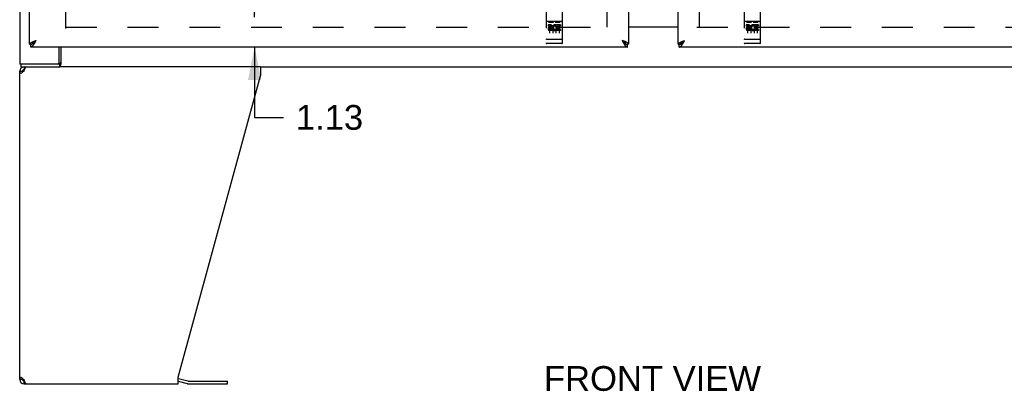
# Model space of a CAD drawing. Header units: inches. Extents: x 0 to 212, y 0 to 138.
# Tile 3 of 20: x 44 to 81, y 32 to 46. Entities that reach past the tile are written whole.
import ezdxf

# ---------------------------------------------------------------- set-up
doc = ezdxf.new("R2010")
doc.units = ezdxf.units.IN
doc.header["$LTSCALE"] = 11.6875
doc.header["$MEASUREMENT"] = 0
doc.linetypes.add('HIDDEN', pattern=[0.2, 0.1, -0.1])
doc.layers.get('0').update_dxf_attribs({"linetype": 'CONTINUOUS'})
for name, color, linetype in [('02___PRT_ALL_AXES', 7, 'CONTINUOUS'), ('DEFAULT_2', 8, 'HIDDEN'), ('DIMENSIONS', 7, 'CONTINUOUS')]:
    doc.layers.add(name, color=color, linetype=linetype)
doc.styles.get("Standard").update_dxf_attribs({"font": 'arial.ttf'})
doc.dimstyles.new('DIMSTYLE_1', dxfattribs={"dimtxt": 0.9375, "dimasz": 1.25, "dimexe": 0.09, "dimexo": 0.07, "dimgap": 0.0375, "dimtad": 0, "dimtih": 1, "dimtoh": 1, "dimzin": 4, "dimdsep": 46, "dimtxsty": 'Standard', "dimblk": '_FILLED', "dimblk1": '_FILLED', "dimblk2": '_FILLED', "dimcen": 0.09, "dimazin": 1, "dimtfac": 1, "dimtdec": 3, "dimtofl": 0, "dimtmove": 0, "dimatfit": 3, "dimldrblk": '_FILLED', "dimfxl": 0, "dimtolj": 1, "dimtzin": 4, "dimarcsym": 0})

# ---------------------------------------------------------------- blocks, each defined once
blk = doc.blocks.new('_FILLED')
at = {"color": 0, "linetype": 'ByBlock'}
blk.add_solid([(0, 0), (-1, 0.2), (-1, -0.2)], dxfattribs=at)
blk = doc.blocks.new('*D10')
at = {"layer": 'DIMENSIONS', "color": 2, "linetype": 'Continuous'}
for p, q in [((63.235, 81.335), (61.037, 81.335)), ((66.86, 81.335), (69.36, 81.335))]:
    blk.add_line(p, q, dxfattribs=at)
at = {"layer": 'DIMENSIONS', "color": 2, "linetype": 'Continuous', "xscale": 1.25, "yscale": 1.25, "zscale": 1.25}
blk.add_blockref('_FILLED', (63.235, 81.335), dxfattribs=at)
at = {"layer": 'DIMENSIONS', "color": 2, "linetype": 'Continuous', "xscale": 1.25, "yscale": 1.25, "zscale": 1.25, "rotation": 180}
blk.add_blockref('_FILLED', (66.86, 81.335), dxfattribs=at)
at = {"layer": 'DIMENSIONS', "color": 2, "linetype": 'Continuous', "insert": (60.568, 81.804), "char_height": 0.9375, "width": 2.54763, "attachment_point": 3, "line_spacing_factor": 0.9}
blk.add_mtext('3.63', dxfattribs=at)
blk = doc.blocks.new('*D12')
at = {"layer": 'DIMENSIONS', "color": 2, "linetype": 'Continuous'}
for p, q in [((52.695, 46.125), (52.695, 48.625)), ((52.695, 45), (52.695, 42.337)), ((52.695, 42.337), (53.789, 42.337))]:
    blk.add_line(p, q, dxfattribs=at)
at = {"layer": 'DIMENSIONS', "color": 2, "linetype": 'Continuous', "xscale": 1.25, "yscale": 1.25, "zscale": 1.25}
for p, rotation in [((52.695, 46.125), 270), ((52.695, 45), 90)]:
    blk.add_blockref('_FILLED', p, dxfattribs=dict(at, rotation=rotation))
at = {"layer": 'DIMENSIONS', "color": 2, "linetype": 'Continuous', "insert": (54.257, 42.805), "char_height": 0.9375, "width": 2.54763, "attachment_point": 1, "line_spacing_factor": 0.9}
blk.add_mtext('1.13', dxfattribs=at)

msp = doc.modelspace()

# ---------------------------------------------------------------- linework, layer by layer
at = {"color": 3, "linetype": 'Continuous'}
for p, q in [((43.798, 104.146), (43.798, 44.354)), ((66.86, 103.396), (66.86, 45.104)), ((68.735, 45.104), (68.735, 103.396)), ((44.173, 45.104), (44.173, 49.5)), ((66.86, 45.765), (68.735, 45.765)), ((44.317, 45.208), (44.327, 45.212)), ((44.327, 45.212), (44.338, 45.217)), ((44.338, 45.217), (44.35, 45.221)), ((44.35, 45.221), (44.361, 45.225)), ((44.361, 45.225), (44.372, 45.23)), ((44.372, 45.23), (44.384, 45.234)), ((44.384, 45.234), (44.401, 45.24)), ((44.384, 45.181), (44.39, 45.193)), ((44.39, 45.193), (44.397, 45.205)), ((44.397, 45.205), (44.403, 45.217)), ((44.401, 45.24), (44.419, 45.247)), ((44.403, 45.217), (44.419, 45.247)), ((66.649, 45.234), (66.614, 45.247)), ((66.614, 45.247), (66.626, 45.223)), ((66.626, 45.223), (66.636, 45.205)), ((66.636, 45.205), (66.642, 45.193)), ((66.642, 45.193), (66.649, 45.181)), ((66.666, 45.227), (66.649, 45.234)), ((66.649, 45.181), (66.655, 45.17)), ((66.677, 45.223), (66.666, 45.227)), ((66.689, 45.219), (66.677, 45.223)), ((66.7, 45.215), (66.689, 45.219)), ((68.879, 45.208), (68.89, 45.212)), ((68.89, 45.212), (68.901, 45.217)), ((68.901, 45.217), (68.912, 45.221)), ((68.912, 45.221), (68.923, 45.225)), ((68.923, 45.225), (68.935, 45.23)), ((68.935, 45.23), (68.946, 45.234)), ((68.946, 45.234), (68.964, 45.24)), ((68.946, 45.181), (68.953, 45.193)), ((68.953, 45.193), (68.959, 45.205)), ((68.959, 45.205), (68.966, 45.217)), ((68.964, 45.24), (68.982, 45.247)), ((68.966, 45.217), (68.982, 45.247)), ((66.818, 45), (44.215, 45)), ((45.297, 44.417), (45.297, 45)), ((91.381, 45), (68.777, 45)), ((45.305, 44.354), (43.798, 44.354)), ((43.798, 32.417), (43.798, 44.084)), ((43.942, 44.07), (43.921, 44.057)), ((43.964, 44.084), (43.942, 44.07)), ((43.964, 44.084), (43.972, 44.11)), ((43.972, 44.11), (43.979, 44.135)), ((52.921, 44.25), (45.32, 44.25)), ((52.921, 44.25), (52.921, 43.91)), ((49.798, 32.499), (52.921, 43.91)), ((43.881, 32.472), (43.9, 32.458)), ((43.9, 32.458), (43.921, 32.444)), ((49.798, 32.25), (49.798, 32.499)), ((49.815, 32.453), (50.164, 32.359)), ((43.921, 32.444), (43.942, 32.431)), ((43.942, 32.431), (43.964, 32.417)), ((43.972, 32.391), (43.964, 32.417)), ((43.964, 32.25), (49.798, 32.25)), ((50.18, 32.357), (51.666, 32.357))]:
    msp.add_line(p, q, dxfattribs=at)
at = {"color": 7, "linetype": 'Continuous'}
for p, q in [((68.735, 45.75), (66.86, 45.75)), ((44.374, 45.218), (44.382, 45.223)), ((44.381, 45.206), (44.387, 45.212)), ((44.382, 45.223), (44.39, 45.228)), ((44.387, 45.212), (44.393, 45.219)), ((44.39, 45.228), (44.398, 45.234)), ((44.393, 45.219), (44.403, 45.229)), ((44.398, 45.234), (44.411, 45.242)), ((44.403, 45.229), (44.419, 45.247)), ((44.411, 45.242), (44.419, 45.247)), ((66.634, 45.234), (66.614, 45.247)), ((66.614, 45.247), (66.626, 45.233)), ((66.626, 45.233), (66.636, 45.223)), ((66.642, 45.228), (66.634, 45.234)), ((66.65, 45.223), (66.642, 45.228)), ((66.645, 45.212), (66.652, 45.206)), ((66.652, 45.206), (66.658, 45.199)), ((68.937, 45.218), (68.945, 45.223)), ((68.943, 45.206), (68.95, 45.212)), ((68.945, 45.223), (68.953, 45.228)), ((68.95, 45.212), (68.956, 45.219)), ((68.953, 45.228), (68.961, 45.234)), ((68.956, 45.219), (68.966, 45.229)), ((68.961, 45.234), (68.973, 45.242)), ((68.966, 45.229), (68.982, 45.247)), ((68.973, 45.242), (68.982, 45.247)), ((44.173, 45.104), (44.215, 45.104)), ((44.215, 45), (44.215, 45.104)), ((44.277, 45.12), (44.279, 45.122)), ((45.35, 45), (45.35, 44.347)), ((66.753, 45.122), (66.756, 45.12)), ((66.86, 45.104), (66.818, 45.104)), ((66.818, 45), (66.818, 45.104)), ((68.735, 45.104), (68.777, 45.104)), ((68.777, 45), (68.777, 45.104)), ((68.839, 45.12), (68.842, 45.122)), ((43.798, 44.084), (43.902, 44.084)), ((43.85, 44.25), (43.85, 44.354)), ((43.85, 44.25), (45.32, 44.25)), ((43.964, 44.25), (43.964, 44.146)), ((43.983, 44.146), (43.964, 44.146)), ((45.305, 44.354), (45.305, 44.25)), ((52.921, 44.25), (82.674, 44.25)), ((43.902, 32.417), (43.798, 32.417)), ((43.924, 32.369), (43.924, 32.442)), ((43.964, 32.354), (43.983, 32.354)), ((43.964, 32.25), (43.964, 32.354)), ((49.798, 32.35), (50.137, 32.259)), ((50.18, 32.253), (51.666, 32.253)), ((51.666, 32.253), (51.666, 32.357))]:
    msp.add_line(p, q, dxfattribs=at)
at = {"color": 3, "linetype": 'Continuous'}
for points in [[(44.173, 45.104), (44.173, 45.107), (44.173, 45.109), (44.173, 45.111), (44.174, 45.113), (44.174, 45.115), (44.175, 45.117), (44.176, 45.12), (44.177, 45.122), (44.178, 45.124), (44.179, 45.126), (44.181, 45.128), (44.182, 45.13), (44.184, 45.132), (44.186, 45.135), (44.188, 45.137), (44.19, 45.139), (44.192, 45.141), (44.195, 45.143), (44.197, 45.145), (44.2, 45.148), (44.203, 45.15), (44.206, 45.152), (44.209, 45.154), (44.212, 45.156), (44.215, 45.158), (44.218, 45.161), (44.222, 45.163), (44.225, 45.165), (44.229, 45.167), (44.233, 45.169), (44.237, 45.171), (44.241, 45.174), (44.245, 45.176), (44.249, 45.178), (44.253, 45.18), (44.258, 45.182), (44.262, 45.184), (44.267, 45.186), (44.271, 45.189), (44.276, 45.191)], [(44.276, 45.191), (44.281, 45.193), (44.286, 45.195), (44.291, 45.197), (44.296, 45.199), (44.301, 45.202), (44.306, 45.204), (44.311, 45.206), (44.317, 45.208)], [(44.336, 45.1), (44.339, 45.105), (44.342, 45.11), (44.346, 45.115), (44.349, 45.12), (44.352, 45.125), (44.355, 45.131), (44.358, 45.136), (44.361, 45.142), (44.365, 45.147), (44.368, 45.153), (44.371, 45.158), (44.374, 45.164), (44.377, 45.17), (44.384, 45.181)], [(66.655, 45.17), (66.658, 45.164), (66.661, 45.158), (66.665, 45.153), (66.668, 45.147), (66.671, 45.142), (66.674, 45.136), (66.677, 45.131), (66.681, 45.125), (66.684, 45.12), (66.687, 45.115), (66.69, 45.11), (66.693, 45.105)], [(66.756, 45.191), (66.752, 45.193), (66.747, 45.195), (66.742, 45.197), (66.737, 45.199), (66.732, 45.202), (66.726, 45.204), (66.721, 45.206), (66.716, 45.208), (66.711, 45.21), (66.7, 45.215)], [(66.86, 45.104), (66.86, 45.107), (66.86, 45.109), (66.859, 45.111), (66.859, 45.113), (66.858, 45.115), (66.858, 45.117), (66.857, 45.12), (66.856, 45.122), (66.854, 45.124), (66.853, 45.126), (66.852, 45.128), (66.85, 45.13), (66.848, 45.132), (66.846, 45.135), (66.844, 45.137), (66.842, 45.139), (66.84, 45.141), (66.838, 45.143), (66.835, 45.145), (66.833, 45.148), (66.83, 45.15), (66.827, 45.152), (66.824, 45.154), (66.821, 45.156), (66.818, 45.158), (66.814, 45.161), (66.811, 45.163), (66.807, 45.165), (66.804, 45.167), (66.8, 45.169), (66.796, 45.171), (66.792, 45.174), (66.788, 45.176), (66.784, 45.178), (66.779, 45.18), (66.775, 45.182), (66.77, 45.184), (66.766, 45.186), (66.761, 45.189), (66.756, 45.191)], [(68.735, 45.104), (68.735, 45.107), (68.735, 45.109), (68.736, 45.111), (68.736, 45.113), (68.737, 45.115), (68.738, 45.117), (68.738, 45.12), (68.739, 45.122), (68.741, 45.124), (68.742, 45.126), (68.743, 45.128), (68.745, 45.13), (68.747, 45.132), (68.749, 45.135), (68.751, 45.137), (68.753, 45.139), (68.755, 45.141), (68.757, 45.143), (68.76, 45.145), (68.762, 45.148), (68.765, 45.15), (68.768, 45.152), (68.771, 45.154), (68.774, 45.156), (68.777, 45.158), (68.781, 45.161), (68.784, 45.163), (68.788, 45.165), (68.791, 45.167), (68.795, 45.169), (68.799, 45.171), (68.803, 45.174), (68.807, 45.176), (68.811, 45.178), (68.816, 45.18), (68.82, 45.182), (68.825, 45.184), (68.829, 45.186), (68.834, 45.189), (68.839, 45.191)], [(68.839, 45.191), (68.843, 45.193), (68.848, 45.195), (68.853, 45.197), (68.858, 45.199), (68.863, 45.202), (68.869, 45.204), (68.874, 45.206), (68.879, 45.208)], [(68.898, 45.1), (68.902, 45.105), (68.905, 45.11), (68.908, 45.115), (68.911, 45.12), (68.914, 45.125), (68.918, 45.131), (68.921, 45.136), (68.924, 45.142), (68.927, 45.147), (68.93, 45.153), (68.934, 45.158), (68.937, 45.164), (68.94, 45.17), (68.946, 45.181)], [(44.215, 45), (44.218, 45), (44.221, 45.001), (44.224, 45.001), (44.227, 45.002), (44.23, 45.002), (44.234, 45.003), (44.237, 45.004), (44.24, 45.005), (44.243, 45.006), (44.246, 45.008), (44.25, 45.009), (44.253, 45.011), (44.256, 45.013), (44.259, 45.015), (44.262, 45.017), (44.266, 45.019), (44.269, 45.022), (44.272, 45.024), (44.275, 45.027), (44.278, 45.03), (44.282, 45.032), (44.285, 45.035), (44.288, 45.039), (44.291, 45.042), (44.294, 45.045), (44.298, 45.049), (44.301, 45.053), (44.304, 45.056), (44.307, 45.06), (44.31, 45.064), (44.314, 45.068), (44.317, 45.073), (44.32, 45.077), (44.323, 45.081), (44.326, 45.086), (44.33, 45.091), (44.333, 45.095), (44.336, 45.1)], [(66.693, 45.105), (66.697, 45.1), (66.7, 45.095), (66.703, 45.091), (66.706, 45.086), (66.709, 45.081), (66.713, 45.077), (66.716, 45.073), (66.719, 45.068), (66.722, 45.064), (66.725, 45.06), (66.729, 45.056), (66.732, 45.053), (66.735, 45.049), (66.738, 45.045), (66.741, 45.042), (66.745, 45.039), (66.748, 45.035), (66.751, 45.032), (66.754, 45.03), (66.757, 45.027), (66.76, 45.024), (66.764, 45.022), (66.767, 45.019), (66.77, 45.017), (66.773, 45.015), (66.776, 45.013), (66.78, 45.011), (66.783, 45.009), (66.786, 45.008), (66.789, 45.006), (66.792, 45.005), (66.796, 45.004), (66.799, 45.003), (66.802, 45.002), (66.805, 45.002), (66.808, 45.001), (66.812, 45.001), (66.815, 45), (66.818, 45)], [(68.777, 45), (68.78, 45), (68.783, 45.001), (68.787, 45.001), (68.79, 45.002), (68.793, 45.002), (68.796, 45.003), (68.799, 45.004), (68.803, 45.005), (68.806, 45.006), (68.809, 45.008), (68.812, 45.009), (68.815, 45.011), (68.819, 45.013), (68.822, 45.015), (68.825, 45.017), (68.828, 45.019), (68.831, 45.022), (68.835, 45.024), (68.838, 45.027), (68.841, 45.03), (68.844, 45.032), (68.847, 45.035), (68.851, 45.039), (68.854, 45.042), (68.857, 45.045), (68.86, 45.049), (68.863, 45.053), (68.866, 45.056), (68.87, 45.06), (68.873, 45.064), (68.876, 45.068), (68.879, 45.073), (68.882, 45.077), (68.886, 45.081), (68.889, 45.086), (68.892, 45.091), (68.895, 45.095), (68.898, 45.1)], [(45.323, 44.379), (45.321, 44.374), (45.32, 44.371), (45.318, 44.368), (45.317, 44.366), (45.316, 44.363), (45.315, 44.361), (45.313, 44.359), (45.312, 44.358), (45.31, 44.356), (45.309, 44.355), (45.307, 44.355), (45.306, 44.355), (45.305, 44.354)], [(45.35, 44.41), (45.348, 44.41), (45.346, 44.409), (45.344, 44.408), (45.342, 44.407), (45.339, 44.406), (45.337, 44.404), (45.335, 44.402), (45.334, 44.4), (45.332, 44.398), (45.331, 44.396), (45.329, 44.394), (45.328, 44.391), (45.327, 44.388), (45.325, 44.385), (45.324, 44.382), (45.323, 44.379)], [(43.846, 44.002), (43.832, 44.015), (43.82, 44.029), (43.81, 44.043), (43.803, 44.057), (43.799, 44.07), (43.798, 44.084)], [(43.881, 44.029), (43.863, 44.015), (43.846, 44.002)], [(43.921, 44.057), (43.9, 44.043), (43.881, 44.029)], [(43.979, 44.135), (43.987, 44.16), (43.994, 44.182), (44.002, 44.202)], [(44.002, 44.202), (44.01, 44.219), (44.017, 44.232)], [(44.017, 44.232), (44.025, 44.242), (44.033, 44.248), (44.04, 44.25)], [(43.798, 32.417), (43.799, 32.431), (43.803, 32.444), (43.81, 32.458), (43.82, 32.472), (43.832, 32.486), (43.846, 32.499)], [(43.846, 32.499), (43.863, 32.486), (43.881, 32.472)], [(43.987, 32.341), (43.979, 32.365), (43.972, 32.391)], [(44.002, 32.299), (43.994, 32.319), (43.987, 32.341)], [(44.017, 32.269), (44.01, 32.282), (44.002, 32.299)], [(44.04, 32.25), (44.033, 32.252), (44.025, 32.259), (44.017, 32.269)]]:
    msp.add_lwpolyline(points, dxfattribs=at)
at = {"color": 7, "linetype": 'Continuous'}
for points in [[(44.279, 45.122), (44.279, 45.123), (44.28, 45.126), (44.281, 45.128), (44.283, 45.131), (44.284, 45.133), (44.285, 45.136), (44.287, 45.139), (44.288, 45.141), (44.29, 45.144), (44.292, 45.147), (44.294, 45.149), (44.296, 45.152), (44.298, 45.155), (44.3, 45.157), (44.302, 45.16), (44.305, 45.162), (44.307, 45.165), (44.31, 45.168), (44.313, 45.17), (44.315, 45.173), (44.318, 45.176), (44.321, 45.178), (44.324, 45.181), (44.327, 45.184), (44.331, 45.186), (44.334, 45.189), (44.337, 45.192), (44.341, 45.194), (44.344, 45.197), (44.348, 45.199), (44.351, 45.202), (44.355, 45.205), (44.359, 45.207), (44.363, 45.21), (44.366, 45.213), (44.37, 45.215), (44.374, 45.218)], [(44.279, 45.122), (44.282, 45.123), (44.285, 45.125), (44.288, 45.127), (44.291, 45.128), (44.294, 45.13), (44.298, 45.132), (44.301, 45.135), (44.304, 45.137), (44.307, 45.139), (44.31, 45.141), (44.314, 45.144), (44.317, 45.146), (44.32, 45.149), (44.323, 45.151), (44.326, 45.154), (44.33, 45.157), (44.333, 45.159), (44.336, 45.162), (44.339, 45.165), (44.342, 45.168), (44.346, 45.171), (44.349, 45.174), (44.352, 45.177), (44.355, 45.18), (44.358, 45.183), (44.361, 45.186), (44.365, 45.189), (44.368, 45.192), (44.371, 45.196), (44.374, 45.199), (44.381, 45.206)], [(66.636, 45.223), (66.639, 45.219), (66.645, 45.212)], [(66.753, 45.122), (66.753, 45.123), (66.752, 45.126), (66.751, 45.128), (66.75, 45.131), (66.749, 45.133), (66.747, 45.136), (66.746, 45.139), (66.744, 45.141), (66.743, 45.144), (66.741, 45.147), (66.739, 45.149), (66.737, 45.152), (66.735, 45.155), (66.733, 45.157), (66.73, 45.16), (66.728, 45.162), (66.725, 45.165), (66.723, 45.168), (66.72, 45.17), (66.717, 45.173), (66.714, 45.176), (66.711, 45.178), (66.708, 45.181), (66.705, 45.184), (66.702, 45.186), (66.699, 45.189), (66.695, 45.192), (66.692, 45.194), (66.688, 45.197), (66.685, 45.199), (66.681, 45.202), (66.677, 45.205), (66.674, 45.207), (66.67, 45.21), (66.666, 45.213), (66.662, 45.215), (66.658, 45.218), (66.65, 45.223)], [(66.658, 45.199), (66.661, 45.196), (66.665, 45.192), (66.668, 45.189), (66.671, 45.186), (66.674, 45.183), (66.677, 45.18), (66.681, 45.177), (66.684, 45.174), (66.687, 45.171), (66.69, 45.168), (66.693, 45.165), (66.697, 45.162), (66.7, 45.159), (66.703, 45.157), (66.706, 45.154), (66.709, 45.151), (66.713, 45.149), (66.716, 45.146), (66.719, 45.144), (66.722, 45.141), (66.725, 45.139), (66.729, 45.137), (66.732, 45.135), (66.735, 45.132), (66.738, 45.13), (66.741, 45.128), (66.745, 45.127), (66.748, 45.125), (66.751, 45.123), (66.753, 45.122)], [(68.842, 45.122), (68.842, 45.123), (68.843, 45.126), (68.844, 45.128), (68.845, 45.131), (68.846, 45.133), (68.848, 45.136), (68.849, 45.139), (68.851, 45.141), (68.852, 45.144), (68.854, 45.147), (68.856, 45.149), (68.858, 45.152), (68.86, 45.155), (68.862, 45.157), (68.865, 45.16), (68.867, 45.162), (68.87, 45.165), (68.872, 45.168), (68.875, 45.17), (68.878, 45.173), (68.881, 45.176), (68.884, 45.178), (68.887, 45.181), (68.89, 45.184), (68.893, 45.186), (68.896, 45.189), (68.9, 45.192), (68.903, 45.194), (68.907, 45.197), (68.91, 45.199), (68.914, 45.202), (68.918, 45.205), (68.921, 45.207), (68.925, 45.21), (68.929, 45.213), (68.933, 45.215), (68.937, 45.218)], [(68.842, 45.122), (68.844, 45.123), (68.847, 45.125), (68.851, 45.127), (68.854, 45.128), (68.857, 45.13), (68.86, 45.132), (68.863, 45.135), (68.866, 45.137), (68.87, 45.139), (68.873, 45.141), (68.876, 45.144), (68.879, 45.146), (68.882, 45.149), (68.886, 45.151), (68.889, 45.154), (68.892, 45.157), (68.895, 45.159), (68.898, 45.162), (68.902, 45.165), (68.905, 45.168), (68.908, 45.171), (68.911, 45.174), (68.914, 45.177), (68.918, 45.18), (68.921, 45.183), (68.924, 45.186), (68.927, 45.189), (68.93, 45.192), (68.934, 45.196), (68.937, 45.199), (68.943, 45.206)], [(44.215, 45.104), (44.218, 45.104), (44.221, 45.105), (44.224, 45.105), (44.227, 45.105), (44.23, 45.105), (44.234, 45.106), (44.237, 45.107), (44.24, 45.107), (44.243, 45.108), (44.246, 45.109), (44.25, 45.11), (44.253, 45.111), (44.256, 45.112), (44.259, 45.113), (44.262, 45.114), (44.266, 45.115), (44.269, 45.117), (44.272, 45.118), (44.275, 45.12), (44.277, 45.12)], [(66.756, 45.12), (66.757, 45.12), (66.76, 45.118), (66.764, 45.117), (66.767, 45.115), (66.77, 45.114), (66.773, 45.113), (66.776, 45.112), (66.78, 45.111), (66.783, 45.11), (66.786, 45.109), (66.789, 45.108), (66.792, 45.107), (66.796, 45.107), (66.799, 45.106), (66.802, 45.105), (66.805, 45.105), (66.808, 45.105), (66.812, 45.105), (66.815, 45.104), (66.818, 45.104)], [(68.777, 45.104), (68.78, 45.104), (68.783, 45.105), (68.787, 45.105), (68.79, 45.105), (68.793, 45.105), (68.796, 45.106), (68.799, 45.107), (68.803, 45.107), (68.806, 45.108), (68.809, 45.109), (68.812, 45.11), (68.815, 45.111), (68.819, 45.112), (68.822, 45.113), (68.825, 45.114), (68.828, 45.115), (68.831, 45.117), (68.835, 45.118), (68.838, 45.12), (68.839, 45.12)], [(43.906, 44.046), (43.904, 44.057), (43.902, 44.07), (43.902, 44.084)], [(45.338, 44.312), (45.336, 44.301), (45.335, 44.296), (45.334, 44.291), (45.332, 44.286), (45.331, 44.281), (45.329, 44.276), (45.328, 44.272), (45.326, 44.268), (45.324, 44.265), (45.323, 44.262), (45.321, 44.259), (45.318, 44.256), (45.316, 44.254), (45.314, 44.253), (45.311, 44.252), (45.309, 44.251), (45.307, 44.251), (45.305, 44.25)], [(45.35, 44.347), (45.349, 44.345), (45.347, 44.342), (45.346, 44.339), (45.345, 44.335), (45.343, 44.331), (45.342, 44.326), (45.341, 44.322), (45.34, 44.317), (45.338, 44.312)], [(43.902, 32.417), (43.902, 32.431), (43.904, 32.444)]]:
    msp.add_lwpolyline(points, dxfattribs=at)
at = {"color": 3, "linetype": 'Continuous'}
for centre, radius, start, end in [((45.235, 44.417), 0.0625, 270, 360), ((43.964, 44.084), 0.167, 90, 180), ((49.772, 32.292), 0.167, 75, 81.039), ((43.964, 32.417), 0.167, 180, 270), ((50.18, 32.42), 0.0625, 255, 270)]:
    msp.add_arc(centre, radius, start, end, dxfattribs=at)
at = {"color": 7, "linetype": 'Continuous'}
for centre, radius, start, end in [((43.964, 44.084), 0.0625, 90, 180), ((43.964, 32.417), 0.0625, 180, 270), ((50.18, 32.42), 0.167, 255, 270)]:
    msp.add_arc(centre, radius, start, end, dxfattribs=at)
at = {"layer": '02___PRT_ALL_AXES', "color": 8, "linetype": 'HIDDEN'}
for p, q in [((63.903, 45.839), (63.811, 45.839)), ((63.811, 45.839), (63.811, 45.796)), ((63.903, 45.796), (63.811, 45.796)), ((63.907, 45.753), (63.861, 45.753)), ((63.903, 45.712), (63.875, 45.712)), ((63.967, 45.668), (63.875, 45.668)), ((63.967, 45.626), (63.875, 45.626)), ((63.967, 45.668), (63.967, 45.626)), ((64.099, 45.674), (64.116, 45.635)), ((64.123, 45.803), (64.11, 45.785)), ((64.12, 45.828), (64.123, 45.827)), ((64.279, 45.839), (64.123, 45.839)), ((64.123, 45.839), (64.123, 45.827)), ((64.123, 45.803), (64.123, 45.626)), ((64.279, 45.626), (64.123, 45.626)), ((64.279, 45.796), (64.166, 45.796)), ((64.166, 45.796), (64.166, 45.753)), ((64.258, 45.753), (64.166, 45.753)), ((64.258, 45.711), (64.166, 45.711)), ((64.166, 45.711), (64.166, 45.668)), ((64.279, 45.668), (64.166, 45.668)), ((64.258, 45.753), (64.258, 45.711)), ((64.279, 45.839), (64.279, 45.796)), ((64.279, 45.668), (64.279, 45.626)), ((71.403, 45.839), (71.311, 45.839)), ((71.311, 45.839), (71.311, 45.796)), ((71.403, 45.796), (71.311, 45.796)), ((71.407, 45.753), (71.361, 45.753)), ((71.403, 45.712), (71.375, 45.712)), ((71.467, 45.668), (71.375, 45.668)), ((71.467, 45.626), (71.375, 45.626)), ((71.467, 45.668), (71.467, 45.626)), ((71.599, 45.674), (71.616, 45.635)), ((71.623, 45.803), (71.61, 45.785)), ((71.62, 45.828), (71.623, 45.827)), ((71.779, 45.839), (71.623, 45.839)), ((71.623, 45.839), (71.623, 45.827)), ((71.623, 45.803), (71.623, 45.626)), ((71.779, 45.626), (71.623, 45.626)), ((71.779, 45.796), (71.666, 45.796)), ((71.666, 45.796), (71.666, 45.753)), ((71.758, 45.753), (71.666, 45.753)), ((71.758, 45.711), (71.666, 45.711)), ((71.666, 45.711), (71.666, 45.668)), ((71.779, 45.668), (71.666, 45.668)), ((71.758, 45.753), (71.758, 45.711)), ((71.779, 45.839), (71.779, 45.796)), ((71.779, 45.668), (71.779, 45.626)), ((63.83, 45.133), (63.765, 45.133)), ((64.08, 45.133), (64.015, 45.133)), ((64.33, 45.133), (64.265, 45.133)), ((71.33, 45.133), (71.265, 45.133)), ((71.58, 45.133), (71.515, 45.133)), ((71.83, 45.133), (71.765, 45.133))]:
    msp.add_line(p, q, dxfattribs=at)
for centre, radius, start, end in [((63.874, 45.69), 0.0644, 102.2995, 270.0775), ((63.875, 45.69), 0.0219, 89.9011, 270), ((63.903, 45.775), 0.0635, 270, 90), ((63.903, 45.775), 0.0219, 280.307, 90), ((64.073, 45.732), 0.107, 64.2636, 293.4027), ((64.073, 45.732), 0.0639, 54.8895, 293.4026), ((71.374, 45.69), 0.0644, 102.2995, 270.0775), ((71.375, 45.69), 0.0219, 89.9011, 270), ((71.403, 45.775), 0.0635, 270, 90), ((71.403, 45.775), 0.0219, 280.307, 90), ((71.573, 45.732), 0.107, 64.2636, 293.4027), ((71.573, 45.732), 0.0639, 54.8895, 293.4026)]:
    msp.add_arc(centre, radius, start, end, dxfattribs=at)
at = {"layer": 'DEFAULT_2', "color": 8, "linetype": 'HIDDEN'}
for p, q in [((45.548, 45.698), (45.548, 102.802)), ((66.048, 45.75), (66.048, 102.75)), ((69.548, 45.75), (69.548, 102.75)), ((63.735, 46.888), (63.735, 45.163)), ((64.36, 45.163), (64.36, 46.888)), ((71.235, 46.888), (71.235, 45.163)), ((71.86, 45.163), (71.86, 46.888)), ((64.33, 45.961), (63.765, 45.961)), ((63.836, 45.945), (64.008, 45.945)), ((64.086, 45.945), (64.258, 45.945)), ((71.83, 45.961), (71.265, 45.961)), ((71.336, 45.945), (71.508, 45.945)), ((71.586, 45.945), (71.758, 45.945)), ((45.548, 45.75), (66.152, 45.75)), ((63.86, 45.83), (63.86, 45.524)), ((63.985, 45.83), (63.985, 45.524)), ((64.11, 45.83), (64.11, 45.524)), ((64.235, 45.83), (64.235, 45.524)), ((69.444, 45.75), (90.048, 45.75)), ((71.36, 45.83), (71.36, 45.524)), ((71.485, 45.83), (71.485, 45.524)), ((71.61, 45.83), (71.61, 45.524)), ((71.735, 45.83), (71.735, 45.524)), ((63.753, 45.292), (63.752, 45.292)), ((63.754, 45.291), (63.753, 45.292)), ((63.755, 45.291), (63.754, 45.291)), ((63.754, 45.291), (63.754, 45.291)), ((63.756, 45.291), (63.755, 45.291)), ((63.757, 45.291), (63.756, 45.291)), ((63.758, 45.291), (63.757, 45.291)), ((63.759, 45.291), (63.758, 45.291)), ((63.758, 45.291), (63.758, 45.291)), ((63.76, 45.291), (63.759, 45.291)), ((63.761, 45.291), (63.76, 45.291)), ((63.762, 45.291), (63.761, 45.291)), ((63.763, 45.291), (63.762, 45.291)), ((63.762, 45.291), (63.762, 45.291)), ((63.764, 45.291), (63.763, 45.291)), ((63.765, 45.291), (63.764, 45.291)), ((64.33, 45.291), (63.765, 45.291)), ((64.015, 45.133), (63.83, 45.133)), ((64.265, 45.133), (64.08, 45.133)), ((64.33, 45.291), (64.331, 45.291)), ((64.331, 45.291), (64.332, 45.291)), ((64.332, 45.291), (64.333, 45.291)), ((64.333, 45.291), (64.334, 45.291)), ((64.334, 45.291), (64.335, 45.291)), ((64.335, 45.291), (64.336, 45.291)), ((64.335, 45.291), (64.335, 45.291)), ((64.336, 45.291), (64.337, 45.291)), ((64.337, 45.291), (64.338, 45.291)), ((64.338, 45.291), (64.339, 45.291)), ((64.339, 45.291), (64.34, 45.291)), ((64.34, 45.291), (64.341, 45.291)), ((64.34, 45.291), (64.34, 45.291)), ((64.341, 45.291), (64.342, 45.292)), ((64.342, 45.292), (64.343, 45.292)), ((64.343, 45.292), (64.344, 45.292)), ((64.343, 45.292), (64.343, 45.292)), ((71.253, 45.292), (71.252, 45.292)), ((71.254, 45.291), (71.253, 45.292)), ((71.255, 45.291), (71.254, 45.291)), ((71.254, 45.291), (71.254, 45.291)), ((71.256, 45.291), (71.255, 45.291)), ((71.257, 45.291), (71.256, 45.291)), ((71.258, 45.291), (71.257, 45.291)), ((71.259, 45.291), (71.258, 45.291)), ((71.258, 45.291), (71.258, 45.291)), ((71.26, 45.291), (71.259, 45.291)), ((71.261, 45.291), (71.26, 45.291)), ((71.262, 45.291), (71.261, 45.291)), ((71.263, 45.291), (71.262, 45.291)), ((71.262, 45.291), (71.262, 45.291)), ((71.264, 45.291), (71.263, 45.291)), ((71.265, 45.291), (71.264, 45.291)), ((71.83, 45.291), (71.265, 45.291)), ((71.515, 45.133), (71.33, 45.133)), ((71.765, 45.133), (71.58, 45.133)), ((71.83, 45.291), (71.831, 45.291)), ((71.831, 45.291), (71.832, 45.291)), ((71.832, 45.291), (71.833, 45.291)), ((71.833, 45.291), (71.834, 45.291)), ((71.834, 45.291), (71.835, 45.291)), ((71.835, 45.291), (71.836, 45.291)), ((71.835, 45.291), (71.835, 45.291)), ((71.836, 45.291), (71.837, 45.291)), ((71.837, 45.291), (71.838, 45.291)), ((71.838, 45.291), (71.839, 45.291)), ((71.839, 45.291), (71.84, 45.291)), ((71.84, 45.291), (71.841, 45.291)), ((71.84, 45.291), (71.84, 45.291)), ((71.841, 45.291), (71.842, 45.292)), ((71.842, 45.292), (71.843, 45.292)), ((71.843, 45.292), (71.844, 45.292)), ((71.843, 45.292), (71.843, 45.292))]:
    msp.add_line(p, q, dxfattribs=at)
for points in [[(63.83, 45.944), (63.83, 45.944), (63.83, 45.944), (63.83, 45.944), (63.83, 45.944), (63.83, 45.944), (63.831, 45.944), (63.831, 45.944), (63.831, 45.944), (63.831, 45.944), (63.831, 45.944), (63.831, 45.944), (63.831, 45.944), (63.831, 45.944), (63.831, 45.944), (63.832, 45.944), (63.832, 45.944), (63.832, 45.944), (63.832, 45.944), (63.832, 45.944), (63.832, 45.944), (63.832, 45.945), (63.832, 45.945), (63.833, 45.945), (63.833, 45.945), (63.833, 45.945), (63.833, 45.945), (63.833, 45.945), (63.833, 45.945), (63.833, 45.945), (63.834, 45.945), (63.834, 45.945), (63.834, 45.945), (63.834, 45.945), (63.834, 45.945), (63.834, 45.945), (63.835, 45.945), (63.835, 45.945), (63.835, 45.945), (63.835, 45.945), (63.835, 45.945), (63.836, 45.945), (63.836, 45.945), (63.836, 45.945), (63.836, 45.945), (63.836, 45.945)], [(64.008, 45.945), (64.009, 45.945), (64.009, 45.945), (64.009, 45.945), (64.009, 45.945), (64.009, 45.945), (64.01, 45.945), (64.01, 45.945), (64.01, 45.945), (64.01, 45.945), (64.01, 45.945), (64.011, 45.945), (64.011, 45.945), (64.011, 45.945), (64.011, 45.945), (64.011, 45.945), (64.011, 45.945), (64.012, 45.945), (64.012, 45.945), (64.012, 45.945), (64.012, 45.945), (64.012, 45.945), (64.012, 45.945), (64.012, 45.945), (64.013, 45.945), (64.013, 45.945), (64.013, 45.944), (64.013, 45.944), (64.013, 45.944), (64.013, 45.944), (64.013, 45.944), (64.013, 45.944), (64.014, 45.944), (64.014, 45.944), (64.014, 45.944), (64.014, 45.944), (64.014, 45.944), (64.014, 45.944), (64.014, 45.944), (64.014, 45.944), (64.014, 45.944), (64.015, 45.944), (64.015, 45.944), (64.015, 45.944), (64.015, 45.944), (64.015, 45.944), (64.015, 45.944)], [(64.08, 45.944), (64.08, 45.944), (64.08, 45.944), (64.08, 45.944), (64.08, 45.944), (64.08, 45.944), (64.081, 45.944), (64.081, 45.944), (64.081, 45.944), (64.081, 45.944), (64.081, 45.944), (64.081, 45.944), (64.081, 45.944), (64.081, 45.944), (64.081, 45.944), (64.082, 45.944), (64.082, 45.944), (64.082, 45.944), (64.082, 45.944), (64.082, 45.944), (64.082, 45.944), (64.082, 45.945), (64.082, 45.945), (64.083, 45.945), (64.083, 45.945), (64.083, 45.945), (64.083, 45.945), (64.083, 45.945), (64.083, 45.945), (64.083, 45.945), (64.084, 45.945), (64.084, 45.945), (64.084, 45.945), (64.084, 45.945), (64.084, 45.945), (64.084, 45.945), (64.085, 45.945), (64.085, 45.945), (64.085, 45.945), (64.085, 45.945), (64.085, 45.945), (64.086, 45.945), (64.086, 45.945), (64.086, 45.945), (64.086, 45.945), (64.086, 45.945)], [(64.258, 45.945), (64.259, 45.945), (64.259, 45.945), (64.259, 45.945), (64.259, 45.945), (64.259, 45.945), (64.26, 45.945), (64.26, 45.945), (64.26, 45.945), (64.26, 45.945), (64.26, 45.945), (64.261, 45.945), (64.261, 45.945), (64.261, 45.945), (64.261, 45.945), (64.261, 45.945), (64.261, 45.945), (64.262, 45.945), (64.262, 45.945), (64.262, 45.945), (64.262, 45.945), (64.262, 45.945), (64.262, 45.945), (64.262, 45.945), (64.263, 45.945), (64.263, 45.945), (64.263, 45.944), (64.263, 45.944), (64.263, 45.944), (64.263, 45.944), (64.263, 45.944), (64.264, 45.944), (64.264, 45.944), (64.264, 45.944), (64.264, 45.944), (64.264, 45.944), (64.264, 45.944), (64.264, 45.944), (64.264, 45.944), (64.264, 45.944), (64.264, 45.944), (64.265, 45.944), (64.265, 45.944), (64.265, 45.944), (64.265, 45.944), (64.265, 45.944), (64.265, 45.944)], [(71.33, 45.944), (71.33, 45.944), (71.33, 45.944), (71.33, 45.944), (71.33, 45.944), (71.33, 45.944), (71.331, 45.944), (71.331, 45.944), (71.331, 45.944), (71.331, 45.944), (71.331, 45.944), (71.331, 45.944), (71.331, 45.944), (71.331, 45.944), (71.331, 45.944), (71.332, 45.944), (71.332, 45.944), (71.332, 45.944), (71.332, 45.944), (71.332, 45.944), (71.332, 45.944), (71.332, 45.945), (71.332, 45.945), (71.333, 45.945), (71.333, 45.945), (71.333, 45.945), (71.333, 45.945), (71.333, 45.945), (71.333, 45.945), (71.333, 45.945), (71.334, 45.945), (71.334, 45.945), (71.334, 45.945), (71.334, 45.945), (71.334, 45.945), (71.334, 45.945), (71.335, 45.945), (71.335, 45.945), (71.335, 45.945), (71.335, 45.945), (71.335, 45.945), (71.336, 45.945), (71.336, 45.945), (71.336, 45.945), (71.336, 45.945), (71.336, 45.945)], [(71.508, 45.945), (71.509, 45.945), (71.509, 45.945), (71.509, 45.945), (71.509, 45.945), (71.509, 45.945), (71.51, 45.945), (71.51, 45.945), (71.51, 45.945), (71.51, 45.945), (71.51, 45.945), (71.511, 45.945), (71.511, 45.945), (71.511, 45.945), (71.511, 45.945), (71.511, 45.945), (71.511, 45.945), (71.512, 45.945), (71.512, 45.945), (71.512, 45.945), (71.512, 45.945), (71.512, 45.945), (71.512, 45.945), (71.512, 45.945), (71.513, 45.945), (71.513, 45.945), (71.513, 45.944), (71.513, 45.944), (71.513, 45.944), (71.513, 45.944), (71.513, 45.944), (71.513, 45.944), (71.514, 45.944), (71.514, 45.944), (71.514, 45.944), (71.514, 45.944), (71.514, 45.944), (71.514, 45.944), (71.514, 45.944), (71.514, 45.944), (71.514, 45.944), (71.515, 45.944), (71.515, 45.944), (71.515, 45.944), (71.515, 45.944), (71.515, 45.944), (71.515, 45.944)], [(71.58, 45.944), (71.58, 45.944), (71.58, 45.944), (71.58, 45.944), (71.58, 45.944), (71.58, 45.944), (71.581, 45.944), (71.581, 45.944), (71.581, 45.944), (71.581, 45.944), (71.581, 45.944), (71.581, 45.944), (71.581, 45.944), (71.581, 45.944), (71.581, 45.944), (71.582, 45.944), (71.582, 45.944), (71.582, 45.944), (71.582, 45.944), (71.582, 45.944), (71.582, 45.944), (71.582, 45.945), (71.582, 45.945), (71.583, 45.945), (71.583, 45.945), (71.583, 45.945), (71.583, 45.945), (71.583, 45.945), (71.583, 45.945), (71.583, 45.945), (71.584, 45.945), (71.584, 45.945), (71.584, 45.945), (71.584, 45.945), (71.584, 45.945), (71.584, 45.945), (71.585, 45.945), (71.585, 45.945), (71.585, 45.945), (71.585, 45.945), (71.585, 45.945), (71.586, 45.945), (71.586, 45.945), (71.586, 45.945), (71.586, 45.945), (71.586, 45.945)], [(71.758, 45.945), (71.759, 45.945), (71.759, 45.945), (71.759, 45.945), (71.759, 45.945), (71.759, 45.945), (71.76, 45.945), (71.76, 45.945), (71.76, 45.945), (71.76, 45.945), (71.76, 45.945), (71.761, 45.945), (71.761, 45.945), (71.761, 45.945), (71.761, 45.945), (71.761, 45.945), (71.761, 45.945), (71.762, 45.945), (71.762, 45.945), (71.762, 45.945), (71.762, 45.945), (71.762, 45.945), (71.762, 45.945), (71.762, 45.945), (71.763, 45.945), (71.763, 45.945), (71.763, 45.944), (71.763, 45.944), (71.763, 45.944), (71.763, 45.944), (71.763, 45.944), (71.764, 45.944), (71.764, 45.944), (71.764, 45.944), (71.764, 45.944), (71.764, 45.944), (71.764, 45.944), (71.764, 45.944), (71.764, 45.944), (71.764, 45.944), (71.764, 45.944), (71.765, 45.944), (71.765, 45.944), (71.765, 45.944), (71.765, 45.944), (71.765, 45.944), (71.765, 45.944)], [(63.752, 45.292), (63.751, 45.292), (63.751, 45.292), (63.751, 45.292), (63.75, 45.292), (63.75, 45.292), (63.749, 45.292), (63.749, 45.292), (63.749, 45.292), (63.748, 45.292), (63.748, 45.292), (63.748, 45.292), (63.747, 45.292), (63.747, 45.292), (63.747, 45.292), (63.746, 45.293), (63.746, 45.293), (63.746, 45.293), (63.745, 45.293), (63.745, 45.293), (63.745, 45.293), (63.744, 45.293), (63.744, 45.293), (63.744, 45.293), (63.744, 45.293), (63.743, 45.293), (63.743, 45.293), (63.743, 45.293), (63.742, 45.293), (63.742, 45.294), (63.742, 45.294), (63.742, 45.294), (63.741, 45.294), (63.741, 45.294), (63.741, 45.294), (63.741, 45.294), (63.74, 45.294), (63.74, 45.294), (63.74, 45.294), (63.74, 45.294), (63.739, 45.294), (63.739, 45.295), (63.739, 45.295), (63.739, 45.295), (63.739, 45.295), (63.738, 45.295), (63.738, 45.295), (63.738, 45.295), (63.738, 45.295), (63.738, 45.295), (63.737, 45.295), (63.737, 45.296), (63.737, 45.296), (63.737, 45.296), (63.737, 45.296), (63.737, 45.296), (63.737, 45.296), (63.736, 45.296), (63.736, 45.296), (63.736, 45.296), (63.736, 45.296), (63.736, 45.297), (63.736, 45.297), (63.736, 45.297), (63.736, 45.297), (63.736, 45.297), (63.736, 45.297), (63.735, 45.297), (63.735, 45.297), (63.735, 45.297), (63.735, 45.297), (63.735, 45.298), (63.735, 45.298), (63.735, 45.298), (63.735, 45.298), (63.735, 45.298), (63.735, 45.298), (63.735, 45.298), (63.735, 45.298), (63.735, 45.298)], [(64.344, 45.292), (64.345, 45.292), (64.345, 45.292), (64.345, 45.292), (64.346, 45.292), (64.346, 45.292), (64.346, 45.292), (64.347, 45.292), (64.347, 45.292), (64.347, 45.292), (64.348, 45.292), (64.348, 45.292), (64.348, 45.292), (64.349, 45.293), (64.349, 45.293), (64.349, 45.293), (64.35, 45.293), (64.35, 45.293), (64.35, 45.293), (64.351, 45.293), (64.351, 45.293), (64.351, 45.293), (64.352, 45.293), (64.352, 45.293), (64.352, 45.293), (64.352, 45.293), (64.353, 45.293), (64.353, 45.294), (64.353, 45.294), (64.353, 45.294), (64.354, 45.294), (64.354, 45.294), (64.354, 45.294), (64.354, 45.294), (64.355, 45.294), (64.355, 45.294), (64.355, 45.294), (64.355, 45.294), (64.356, 45.294), (64.356, 45.295), (64.356, 45.295), (64.356, 45.295), (64.356, 45.295), (64.357, 45.295), (64.357, 45.295), (64.357, 45.295), (64.357, 45.295), (64.357, 45.295), (64.358, 45.295), (64.358, 45.296), (64.358, 45.296), (64.358, 45.296), (64.358, 45.296), (64.358, 45.296), (64.358, 45.296), (64.359, 45.296), (64.359, 45.296), (64.359, 45.296), (64.359, 45.296), (64.359, 45.297), (64.359, 45.297), (64.359, 45.297), (64.359, 45.297), (64.359, 45.297), (64.36, 45.297), (64.36, 45.297), (64.36, 45.297), (64.36, 45.297), (64.36, 45.297), (64.36, 45.298), (64.36, 45.298), (64.36, 45.298), (64.36, 45.298), (64.36, 45.298), (64.36, 45.298), (64.36, 45.298), (64.36, 45.298), (64.36, 45.298)], [(71.252, 45.292), (71.251, 45.292), (71.251, 45.292), (71.251, 45.292), (71.25, 45.292), (71.25, 45.292), (71.249, 45.292), (71.249, 45.292), (71.249, 45.292), (71.248, 45.292), (71.248, 45.292), (71.248, 45.292), (71.247, 45.292), (71.247, 45.292), (71.247, 45.292), (71.246, 45.293), (71.246, 45.293), (71.246, 45.293), (71.245, 45.293), (71.245, 45.293), (71.245, 45.293), (71.244, 45.293), (71.244, 45.293), (71.244, 45.293), (71.244, 45.293), (71.243, 45.293), (71.243, 45.293), (71.243, 45.293), (71.242, 45.293), (71.242, 45.294), (71.242, 45.294), (71.242, 45.294), (71.241, 45.294), (71.241, 45.294), (71.241, 45.294), (71.241, 45.294), (71.24, 45.294), (71.24, 45.294), (71.24, 45.294), (71.24, 45.294), (71.239, 45.294), (71.239, 45.295), (71.239, 45.295), (71.239, 45.295), (71.239, 45.295), (71.238, 45.295), (71.238, 45.295), (71.238, 45.295), (71.238, 45.295), (71.238, 45.295), (71.237, 45.295), (71.237, 45.296), (71.237, 45.296), (71.237, 45.296), (71.237, 45.296), (71.237, 45.296), (71.237, 45.296), (71.236, 45.296), (71.236, 45.296), (71.236, 45.296), (71.236, 45.296), (71.236, 45.297), (71.236, 45.297), (71.236, 45.297), (71.236, 45.297), (71.236, 45.297), (71.236, 45.297), (71.235, 45.297), (71.235, 45.297), (71.235, 45.297), (71.235, 45.297), (71.235, 45.298), (71.235, 45.298), (71.235, 45.298), (71.235, 45.298), (71.235, 45.298), (71.235, 45.298), (71.235, 45.298), (71.235, 45.298), (71.235, 45.298)], [(71.844, 45.292), (71.845, 45.292), (71.845, 45.292), (71.845, 45.292), (71.846, 45.292), (71.846, 45.292), (71.846, 45.292), (71.847, 45.292), (71.847, 45.292), (71.847, 45.292), (71.848, 45.292), (71.848, 45.292), (71.848, 45.292), (71.849, 45.293), (71.849, 45.293), (71.849, 45.293), (71.85, 45.293), (71.85, 45.293), (71.85, 45.293), (71.851, 45.293), (71.851, 45.293), (71.851, 45.293), (71.852, 45.293), (71.852, 45.293), (71.852, 45.293), (71.852, 45.293), (71.853, 45.293), (71.853, 45.294), (71.853, 45.294), (71.853, 45.294), (71.854, 45.294), (71.854, 45.294), (71.854, 45.294), (71.854, 45.294), (71.855, 45.294), (71.855, 45.294), (71.855, 45.294), (71.855, 45.294), (71.856, 45.294), (71.856, 45.295), (71.856, 45.295), (71.856, 45.295), (71.856, 45.295), (71.857, 45.295), (71.857, 45.295), (71.857, 45.295), (71.857, 45.295), (71.857, 45.295), (71.858, 45.295), (71.858, 45.296), (71.858, 45.296), (71.858, 45.296), (71.858, 45.296), (71.858, 45.296), (71.858, 45.296), (71.859, 45.296), (71.859, 45.296), (71.859, 45.296), (71.859, 45.296), (71.859, 45.297), (71.859, 45.297), (71.859, 45.297), (71.859, 45.297), (71.859, 45.297), (71.86, 45.297), (71.86, 45.297), (71.86, 45.297), (71.86, 45.297), (71.86, 45.297), (71.86, 45.298), (71.86, 45.298), (71.86, 45.298), (71.86, 45.298), (71.86, 45.298), (71.86, 45.298), (71.86, 45.298), (71.86, 45.298), (71.86, 45.298)]]:
    msp.add_lwpolyline(points, dxfattribs=at)
for centre, start, end in [((63.765, 45.991), 180, 270), ((64.33, 45.991), 270, 360), ((71.265, 45.991), 180, 270), ((71.83, 45.991), 270, 360), ((63.765, 45.163), 180, 270), ((64.33, 45.163), 270, 360), ((71.265, 45.163), 180, 270), ((71.83, 45.163), 270, 360)]:
    msp.add_arc(centre, 0.03, start, end, dxfattribs=at)

# ---------------------------------------------------------------- texts
at = {"layer": 'DIMENSIONS', "color": 2, "linetype": 'Continuous', "insert": (67.765, 32.922), "char_height": 0.9375, "width": 8.204, "attachment_point": 2, "line_spacing_factor": 0.9}
msp.add_mtext('FRONT VIEW', dxfattribs=at)

# ---------------------------------------------------------------- dimensions: what is measured, and where the dimension line sits
at = {"layer": 'DIMENSIONS', "color": 2, "linetype": 'Continuous'}
dim = msp.add_linear_dim(base=(66.860014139, 81.335318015), p1=(63.235014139, 102.375420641), p2=(66.860014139, 45.124420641), dimstyle='DIMSTYLE_1', dxfattribs=at)
dim.commit()
dim.dimension.update_dxf_attribs({"geometry": '*D10', "text_midpoint": (59.293125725, 81.330090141), "dimtype": 160})
dim = msp.add_linear_dim(base=(52.69484137, 45.000420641), p1=(45.922514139, 46.125420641), p2=(66.798014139, 45.000420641), angle=270, dimstyle='DIMSTYLE_1', dxfattribs=at)
dim.commit()
dim.dimension.update_dxf_attribs({"geometry": '*D12', "text_midpoint": (55.571762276, 42.33146019), "dimtype": 160})

doc.saveas('drawing.dxf')
